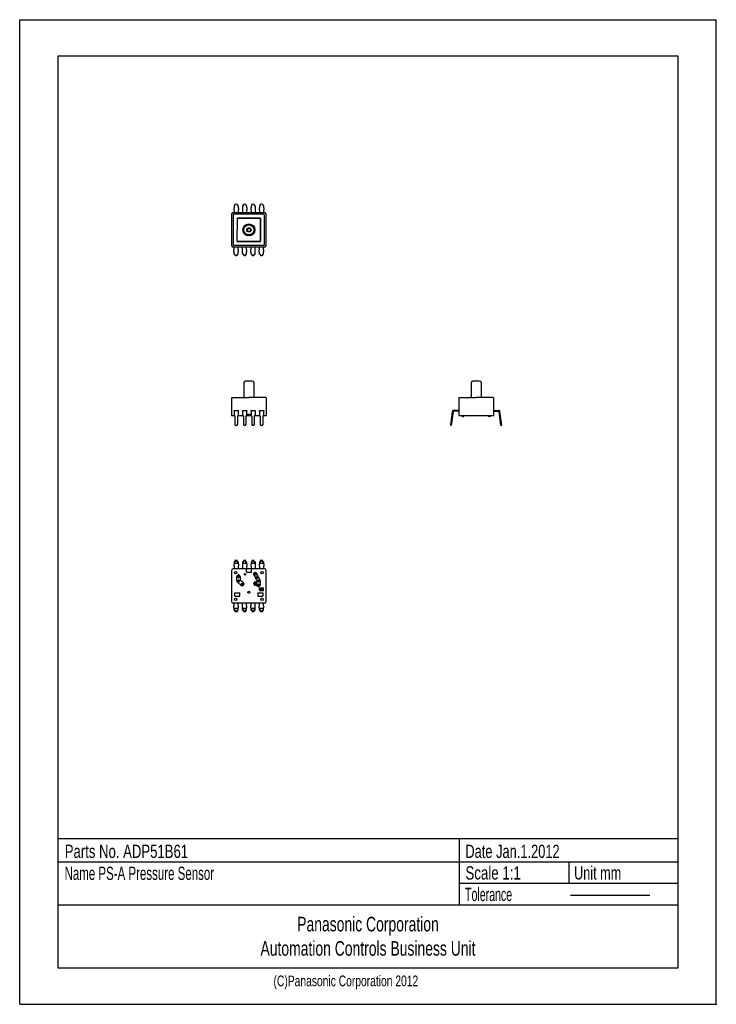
# Model space of a CAD drawing. Extents: x -21 to 0, y 0 to 29.7.
import ezdxf

# ---------------------------------------------------------------- set-up
doc = ezdxf.new("R2010")
doc.units = 0
doc.linetypes.add('NON_PLOTING', pattern=[0])
doc.layers.get('DEFPOINTS').update_dxf_attribs({"linetype": 'CONTINUOUS'})
doc.layers.add('1倍図', color=7, linetype='CONTINUOUS')
doc.layers.add('PV', color=7, linetype='CONTINUOUS')

msp = doc.modelspace()

# ---------------------------------------------------------------- linework, layer by layer
at = {"layer": '1倍図', "color": 3, "linetype": 'CONTINUOUS'}
for p, q in [((-1.15, 28.6), (-19.85, 28.6)), ((-19.85, 28.6), (-19.85, 1.1)), ((-1.15, 1.1), (-1.15, 28.6)), ((-19.85, 5), (-1.15, 5)), ((-7.75, 5), (-7.75, 3)), ((-19.85, 4.3), (-1.15, 4.3)), ((-4.45, 4.3), (-4.45, 3.65)), ((-7.75, 3.65), (-1.15, 3.65)), ((-19.85, 3), (-1.15, 3)), ((-19.85, 1.1), (-1.15, 1.1))]:
    msp.add_line(p, q, dxfattribs=at)
at = {"layer": '1倍図', "color": 11, "linetype": 'CONTINUOUS'}
for p, q in [((-14.51103, 24.095075), (-14.53303, 24.090115)), ((-14.53303, 24.090115), (-14.53303, 24.020134)), ((-14.51103, 24.095075), (-14.51103, 24.124748)), ((-14.43503, 24.124748), (-14.43503, 24.095075)), ((-14.43503, 24.095075), (-14.41303, 24.090115)), ((-14.41303, 24.090115), (-14.41303, 24.020134)), ((-14.25703, 24.095075), (-14.27903, 24.090115)), ((-14.27903, 24.090115), (-14.27903, 24.020134)), ((-14.25703, 24.095075), (-14.25703, 24.124748)), ((-14.18103, 24.124748), (-14.18103, 24.095075)), ((-14.18103, 24.095075), (-14.15903, 24.090115)), ((-14.15903, 24.090115), (-14.15903, 24.020134)), ((-14.00303, 24.095075), (-14.02503, 24.090115)), ((-14.02503, 24.090115), (-14.02503, 24.020134)), ((-14.00303, 24.095075), (-14.00303, 24.124748)), ((-13.92703, 24.124748), (-13.92703, 24.095075)), ((-13.92703, 24.095075), (-13.90503, 24.090115)), ((-13.90503, 24.090115), (-13.90503, 24.020134)), ((-13.74903, 24.095075), (-13.77103, 24.090115)), ((-13.77103, 24.090115), (-13.77103, 24.020134)), ((-13.74903, 24.095075), (-13.74903, 24.124748)), ((-13.67303, 24.124748), (-13.67303, 24.095075)), ((-13.67303, 24.095075), (-13.65103, 24.090115)), ((-13.65103, 24.090115), (-13.65103, 24.020134)), ((-14.54003, 24.020134), (-14.53303, 24.020134)), ((-14.54003, 24.020134), (-14.54003, 23.960134)), ((-14.54003, 23.960134), (-14.53303, 23.960134)), ((-14.53303, 23.960134), (-14.53303, 23.880134)), ((-14.41303, 24.020134), (-14.40603, 24.020134)), ((-14.41303, 23.960134), (-14.40603, 23.960134)), ((-14.41303, 23.960134), (-14.41303, 23.880134)), ((-14.40603, 24.020134), (-14.40603, 23.960134)), ((-14.28603, 24.020134), (-14.28603, 23.960134)), ((-14.28603, 24.020134), (-14.27903, 24.020134)), ((-14.28603, 23.960134), (-14.27903, 23.960134)), ((-14.27903, 23.960134), (-14.27903, 23.880134)), ((-14.15903, 24.020134), (-14.15203, 24.020134)), ((-14.15903, 23.960134), (-14.15903, 23.880134)), ((-14.15903, 23.960134), (-14.15203, 23.960134)), ((-14.15203, 24.020134), (-14.15203, 23.960134)), ((-14.03203, 24.020134), (-14.02503, 24.020134)), ((-14.03203, 24.020134), (-14.03203, 23.960134)), ((-14.03203, 23.960134), (-14.02503, 23.960134)), ((-14.02503, 23.960134), (-14.02503, 23.880134)), ((-13.90503, 24.020134), (-13.89803, 24.020134)), ((-13.90503, 23.960134), (-13.89803, 23.960134)), ((-13.90503, 23.960134), (-13.90503, 23.880134)), ((-13.89803, 24.020134), (-13.89803, 23.960134)), ((-13.77803, 24.020134), (-13.77103, 24.020134)), ((-13.77803, 24.020134), (-13.77803, 23.960134)), ((-13.77803, 23.960134), (-13.77103, 23.960134)), ((-13.77103, 23.960134), (-13.77103, 23.880134)), ((-13.65103, 24.020134), (-13.64403, 24.020134)), ((-13.65103, 23.960134), (-13.65103, 23.880134)), ((-13.65103, 23.960134), (-13.64403, 23.960134)), ((-13.64403, 24.020134), (-13.64403, 23.960134)), ((-14.54003, 22.700134), (-14.54003, 22.760134)), ((-14.54003, 22.760134), (-14.53303, 22.760134)), ((-14.54003, 22.700134), (-14.53303, 22.700134)), ((-14.53303, 22.760134), (-14.53303, 22.840134)), ((-14.53303, 22.630152), (-14.53303, 22.700134)), ((-14.51103, 22.625192), (-14.53303, 22.630152)), ((-14.51103, 22.625192), (-14.51103, 22.595519)), ((-14.43503, 22.625192), (-14.41303, 22.630152)), ((-14.43503, 22.595519), (-14.43503, 22.625192)), ((-14.41303, 22.760134), (-14.41303, 22.840134)), ((-14.41303, 22.760134), (-14.40603, 22.760134)), ((-14.41303, 22.630152), (-14.41303, 22.700134)), ((-14.41303, 22.700134), (-14.40603, 22.700134)), ((-14.40603, 22.700134), (-14.40603, 22.760134)), ((-14.28603, 22.700134), (-14.28603, 22.760134)), ((-14.28603, 22.760134), (-14.27903, 22.760134)), ((-14.28603, 22.700134), (-14.27903, 22.700134)), ((-14.27903, 22.760134), (-14.27903, 22.840134)), ((-14.27903, 22.630152), (-14.27903, 22.700134)), ((-14.25703, 22.625192), (-14.27903, 22.630152)), ((-14.25703, 22.625192), (-14.25703, 22.595519)), ((-14.18103, 22.625192), (-14.15903, 22.630152)), ((-14.18103, 22.595519), (-14.18103, 22.625192)), ((-14.15903, 22.760134), (-14.15903, 22.840134)), ((-14.15903, 22.760134), (-14.15203, 22.760134)), ((-14.15903, 22.700134), (-14.15203, 22.700134)), ((-14.15903, 22.630152), (-14.15903, 22.700134)), ((-14.15203, 22.700134), (-14.15203, 22.760134)), ((-14.03203, 22.700134), (-14.03203, 22.760134)), ((-14.03203, 22.760134), (-14.02503, 22.760134)), ((-14.03203, 22.700134), (-14.02503, 22.700134)), ((-14.02503, 22.760134), (-14.02503, 22.840134)), ((-14.02503, 22.630152), (-14.02503, 22.700134)), ((-14.00303, 22.625192), (-14.02503, 22.630152)), ((-14.00303, 22.625192), (-14.00303, 22.595519)), ((-13.92703, 22.625192), (-13.90503, 22.630152)), ((-13.92703, 22.595519), (-13.92703, 22.625192)), ((-13.90503, 22.760134), (-13.90503, 22.840134)), ((-13.90503, 22.760134), (-13.89803, 22.760134)), ((-13.90503, 22.700134), (-13.89803, 22.700134)), ((-13.90503, 22.630152), (-13.90503, 22.700134)), ((-13.89803, 22.700134), (-13.89803, 22.760134)), ((-13.77803, 22.760134), (-13.77103, 22.760134)), ((-13.77803, 22.700134), (-13.77803, 22.760134)), ((-13.77803, 22.700134), (-13.77103, 22.700134)), ((-13.77103, 22.760134), (-13.77103, 22.840134)), ((-13.77103, 22.630152), (-13.77103, 22.700134)), ((-13.74903, 22.625192), (-13.77103, 22.630152)), ((-13.74903, 22.625192), (-13.74903, 22.595519)), ((-13.67303, 22.625192), (-13.65103, 22.630152)), ((-13.67303, 22.595519), (-13.67303, 22.625192)), ((-13.65103, 22.760134), (-13.65103, 22.840134)), ((-13.65103, 22.760134), (-13.64403, 22.760134)), ((-13.65103, 22.630152), (-13.65103, 22.700134)), ((-13.65103, 22.700134), (-13.64403, 22.700134)), ((-13.64403, 22.700134), (-13.64403, 22.760134)), ((-14.54003, 17.916374), (-14.54003, 17.891374)), ((-14.54003, 17.916374), (-14.40603, 17.916374)), ((-14.54003, 17.891374), (-14.53303, 17.891374)), ((-14.53303, 17.916374), (-14.53303, 17.769049)), ((-14.53303, 17.916374), (-14.53303, 17.891374)), ((-14.41303, 17.916374), (-14.41303, 17.769049)), ((-14.41303, 17.891374), (-14.40603, 17.891374)), ((-14.40603, 17.916374), (-14.40603, 17.891374)), ((-14.28603, 17.916374), (-14.28603, 17.891374)), ((-14.28603, 17.916374), (-14.15203, 17.916374)), ((-14.28603, 17.891374), (-14.27903, 17.891374)), ((-14.27903, 17.916374), (-14.27903, 17.769049)), ((-14.27903, 17.916374), (-14.27903, 17.891374)), ((-14.15903, 17.916374), (-14.15903, 17.769049)), ((-14.15903, 17.891374), (-14.15203, 17.891374)), ((-14.15203, 17.916374), (-14.15203, 17.891374)), ((-14.03203, 17.916374), (-13.89803, 17.916374)), ((-14.03203, 17.916374), (-14.03203, 17.891374)), ((-14.03203, 17.891374), (-14.02503, 17.891374)), ((-14.02503, 17.916374), (-14.02503, 17.891374)), ((-14.02503, 17.916374), (-14.02503, 17.769049)), ((-13.90503, 17.916374), (-13.90503, 17.769049)), ((-13.90503, 17.891374), (-13.89803, 17.891374)), ((-13.89803, 17.916374), (-13.89803, 17.891374)), ((-13.77803, 17.916374), (-13.64403, 17.916374)), ((-13.77803, 17.916374), (-13.77803, 17.891374)), ((-13.77803, 17.891374), (-13.77103, 17.891374)), ((-13.77103, 17.916374), (-13.77103, 17.891374)), ((-13.77103, 17.916374), (-13.77103, 17.769049)), ((-13.65103, 17.916374), (-13.65103, 17.769049)), ((-13.65103, 17.891374), (-13.64403, 17.891374)), ((-13.64403, 17.916374), (-13.64403, 17.891374)), ((-8.007298, 17.464638), (-7.951885, 17.885543)), ((-7.982512, 17.461374), (-7.927099, 17.88228)), ((-7.75681, 17.915974), (-7.917184, 17.915974)), ((-7.75681, 17.890974), (-7.917184, 17.890974)), ((-6.71681, 17.915974), (-6.555395, 17.915974)), ((-6.71681, 17.890974), (-6.556436, 17.890974)), ((-6.491108, 17.461374), (-6.546521, 17.88228)), ((-6.466322, 17.464638), (-6.521735, 17.885543)), ((-14.51103, 17.734638), (-14.53303, 17.772312)), ((-14.53303, 17.769049), (-14.51103, 17.731374)), ((-14.51103, 17.734638), (-14.51103, 17.482065)), ((-14.43503, 17.734638), (-14.41303, 17.772312)), ((-14.41303, 17.769049), (-14.43503, 17.731374)), ((-14.43503, 17.734638), (-14.43503, 17.482065)), ((-14.25703, 17.734638), (-14.27903, 17.772312)), ((-14.27903, 17.769049), (-14.25703, 17.731374)), ((-14.25703, 17.734638), (-14.25703, 17.482065)), ((-14.18103, 17.734638), (-14.15903, 17.772312)), ((-14.15903, 17.769049), (-14.18103, 17.731374)), ((-14.18103, 17.734638), (-14.18103, 17.482065)), ((-14.00303, 17.734638), (-14.02503, 17.772312)), ((-14.02503, 17.769049), (-14.00303, 17.731374)), ((-14.00303, 17.734638), (-14.00303, 17.482065)), ((-13.92703, 17.734638), (-13.90503, 17.772312)), ((-13.90503, 17.769049), (-13.92703, 17.731374)), ((-13.92703, 17.734638), (-13.92703, 17.482065)), ((-13.74903, 17.734638), (-13.77103, 17.772312)), ((-13.77103, 17.769049), (-13.74903, 17.731374)), ((-13.74903, 17.734638), (-13.74903, 17.482065)), ((-13.67303, 17.734638), (-13.65103, 17.772312)), ((-13.65103, 17.769049), (-13.67303, 17.731374)), ((-13.67303, 17.734638), (-13.67303, 17.482065)), ((-7.982512, 17.461374), (-8.007298, 17.464638)), ((-6.491108, 17.461374), (-6.466322, 17.464638)), ((-14.51103, 13.381626), (-14.51103, 13.352737)), ((-14.43503, 13.352737), (-14.43503, 13.381626)), ((-14.25703, 13.381626), (-14.25703, 13.352737)), ((-14.18103, 13.352737), (-14.18103, 13.381626)), ((-14.00303, 13.381626), (-14.00303, 13.352737)), ((-13.92703, 13.352737), (-13.92703, 13.381626)), ((-13.74903, 13.381626), (-13.74903, 13.352737)), ((-13.67303, 13.352737), (-13.67303, 13.381626)), ((-14.53303, 13.277795), (-14.54003, 13.277795)), ((-14.54003, 13.277795), (-14.54003, 13.217795)), ((-14.53303, 13.217795), (-14.54003, 13.217795)), ((-14.51103, 13.352737), (-14.53303, 13.347777)), ((-14.53303, 13.347777), (-14.53303, 13.277795)), ((-14.53303, 13.322991), (-14.51103, 13.327951)), ((-14.41303, 13.298169), (-14.53303, 13.298169)), ((-14.53303, 13.217795), (-14.53303, 13.137795)), ((-14.51103, 13.327951), (-14.51103, 13.352737)), ((-14.43503, 13.352737), (-14.41303, 13.347777)), ((-14.43503, 13.327951), (-14.43503, 13.352737)), ((-14.41303, 13.322991), (-14.43503, 13.327951)), ((-14.41303, 13.347777), (-14.41303, 13.277795)), ((-14.40603, 13.277795), (-14.41303, 13.277795)), ((-14.41303, 13.217795), (-14.41303, 13.137795)), ((-14.40603, 13.217795), (-14.41303, 13.217795)), ((-14.40603, 13.277795), (-14.40603, 13.217795)), ((-14.28603, 13.277795), (-14.28603, 13.217795)), ((-14.27903, 13.277795), (-14.28603, 13.277795)), ((-14.27903, 13.217795), (-14.28603, 13.217795)), ((-14.25703, 13.352737), (-14.27903, 13.347777)), ((-14.27903, 13.347777), (-14.27903, 13.277795)), ((-14.27903, 13.322991), (-14.25703, 13.327951)), ((-14.15903, 13.298169), (-14.27903, 13.298169)), ((-14.27903, 13.217795), (-14.27903, 13.137795)), ((-14.25703, 13.327951), (-14.25703, 13.352737)), ((-14.18103, 13.327951), (-14.18103, 13.352737)), ((-14.18103, 13.352737), (-14.15903, 13.347777)), ((-14.15903, 13.322991), (-14.18103, 13.327951)), ((-14.15903, 13.347777), (-14.15903, 13.277795)), ((-14.15203, 13.277795), (-14.15903, 13.277795)), ((-14.15203, 13.217795), (-14.15903, 13.217795)), ((-14.15903, 13.217795), (-14.15903, 13.137795)), ((-14.15203, 13.277795), (-14.15203, 13.217795)), ((-14.02503, 13.277795), (-14.03203, 13.277795)), ((-14.03203, 13.277795), (-14.03203, 13.217795)), ((-14.02503, 13.217795), (-14.03203, 13.217795)), ((-14.00303, 13.352737), (-14.02503, 13.347777)), ((-14.02503, 13.347777), (-14.02503, 13.277795)), ((-14.02503, 13.322991), (-14.00303, 13.327951)), ((-13.90503, 13.298169), (-14.02503, 13.298169)), ((-14.02503, 13.217795), (-14.02503, 13.137795)), ((-14.00303, 13.327951), (-14.00303, 13.352737)), ((-13.92703, 13.352737), (-13.90503, 13.347777)), ((-13.92703, 13.327951), (-13.92703, 13.352737)), ((-13.90503, 13.322991), (-13.92703, 13.327951)), ((-13.90503, 13.347777), (-13.90503, 13.277795)), ((-13.89803, 13.277795), (-13.90503, 13.277795)), ((-13.90503, 13.217795), (-13.90503, 13.137795)), ((-13.89803, 13.217795), (-13.90503, 13.217795)), ((-13.89803, 13.277795), (-13.89803, 13.217795)), ((-13.77103, 13.277795), (-13.77803, 13.277795)), ((-13.77803, 13.277795), (-13.77803, 13.217795)), ((-13.77103, 13.217795), (-13.77803, 13.217795)), ((-13.74903, 13.352737), (-13.77103, 13.347777)), ((-13.77103, 13.347777), (-13.77103, 13.277795)), ((-13.77103, 13.322991), (-13.74903, 13.327951)), ((-13.65103, 13.298169), (-13.77103, 13.298169)), ((-13.77103, 13.217795), (-13.77103, 13.137795)), ((-13.74903, 13.327951), (-13.74903, 13.352737)), ((-13.67303, 13.327951), (-13.67303, 13.352737)), ((-13.67303, 13.352737), (-13.65103, 13.347777)), ((-13.65103, 13.322991), (-13.67303, 13.327951)), ((-13.65103, 13.347777), (-13.65103, 13.277795)), ((-13.64403, 13.277795), (-13.65103, 13.277795)), ((-13.64403, 13.217795), (-13.65103, 13.217795)), ((-13.65103, 13.217795), (-13.65103, 13.137795)), ((-13.64403, 13.277795), (-13.64403, 13.217795)), ((-14.54003, 11.957795), (-14.54003, 12.017795)), ((-14.53303, 12.017795), (-14.54003, 12.017795)), ((-14.53303, 11.957795), (-14.54003, 11.957795)), ((-14.53303, 12.017795), (-14.53303, 12.097795)), ((-14.53303, 11.887813), (-14.53303, 11.957795)), ((-14.41303, 11.937421), (-14.53303, 11.937421)), ((-14.53303, 11.912599), (-14.51103, 11.907639)), ((-14.51103, 11.882853), (-14.53303, 11.887813)), ((-14.51103, 11.907639), (-14.51103, 11.882853)), ((-14.51103, 11.853964), (-14.51103, 11.882853)), ((-14.41303, 11.912599), (-14.43503, 11.907639)), ((-14.43503, 11.907639), (-14.43503, 11.882853)), ((-14.43503, 11.882853), (-14.41303, 11.887813)), ((-14.43503, 11.882853), (-14.43503, 11.853964)), ((-14.41303, 12.017795), (-14.41303, 12.097795)), ((-14.40603, 12.017795), (-14.41303, 12.017795)), ((-14.41303, 11.887813), (-14.41303, 11.957795)), ((-14.40603, 11.957795), (-14.41303, 11.957795)), ((-14.40603, 11.957795), (-14.40603, 12.017795)), ((-14.27903, 12.017795), (-14.28603, 12.017795)), ((-14.28603, 11.957795), (-14.28603, 12.017795)), ((-14.27903, 11.957795), (-14.28603, 11.957795)), ((-14.27903, 12.017795), (-14.27903, 12.097795)), ((-14.27903, 11.887813), (-14.27903, 11.957795)), ((-14.15903, 11.937421), (-14.27903, 11.937421)), ((-14.27903, 11.912599), (-14.25703, 11.907639)), ((-14.25703, 11.882853), (-14.27903, 11.887813)), ((-14.25703, 11.907639), (-14.25703, 11.882853)), ((-14.25703, 11.853964), (-14.25703, 11.882853)), ((-14.15903, 11.912599), (-14.18103, 11.907639)), ((-14.18103, 11.907639), (-14.18103, 11.882853)), ((-14.18103, 11.882853), (-14.15903, 11.887813)), ((-14.18103, 11.882853), (-14.18103, 11.853964)), ((-14.15903, 12.017795), (-14.15903, 12.097795)), ((-14.15203, 12.017795), (-14.15903, 12.017795)), ((-14.15203, 11.957795), (-14.15903, 11.957795)), ((-14.15903, 11.887813), (-14.15903, 11.957795)), ((-14.15203, 11.957795), (-14.15203, 12.017795)), ((-14.03203, 11.957795), (-14.03203, 12.017795)), ((-14.02503, 12.017795), (-14.03203, 12.017795)), ((-14.02503, 11.957795), (-14.03203, 11.957795)), ((-14.02503, 12.017795), (-14.02503, 12.097795)), ((-14.02503, 11.887813), (-14.02503, 11.957795)), ((-13.90503, 11.937421), (-14.02503, 11.937421)), ((-14.02503, 11.912599), (-14.00303, 11.907639)), ((-14.00303, 11.882853), (-14.02503, 11.887813)), ((-14.00303, 11.907639), (-14.00303, 11.882853)), ((-14.00303, 11.853964), (-14.00303, 11.882853)), ((-13.90503, 11.912599), (-13.92703, 11.907639)), ((-13.92703, 11.907639), (-13.92703, 11.882853)), ((-13.92703, 11.882853), (-13.90503, 11.887813)), ((-13.92703, 11.882853), (-13.92703, 11.853964)), ((-13.90503, 12.017795), (-13.90503, 12.097795)), ((-13.89803, 12.017795), (-13.90503, 12.017795)), ((-13.90503, 11.887813), (-13.90503, 11.957795)), ((-13.89803, 11.957795), (-13.90503, 11.957795)), ((-13.89803, 11.957795), (-13.89803, 12.017795)), ((-13.77103, 12.017795), (-13.77803, 12.017795)), ((-13.77803, 11.957795), (-13.77803, 12.017795)), ((-13.77103, 11.957795), (-13.77803, 11.957795)), ((-13.77103, 12.017795), (-13.77103, 12.097795)), ((-13.77103, 11.887813), (-13.77103, 11.957795)), ((-13.65103, 11.937421), (-13.77103, 11.937421)), ((-13.77103, 11.912599), (-13.74903, 11.907639)), ((-13.74903, 11.882853), (-13.77103, 11.887813)), ((-13.74903, 11.907639), (-13.74903, 11.882853)), ((-13.74903, 11.853964), (-13.74903, 11.882853)), ((-13.65103, 11.912599), (-13.67303, 11.907639)), ((-13.67303, 11.907639), (-13.67303, 11.882853)), ((-13.67303, 11.882853), (-13.65103, 11.887813)), ((-13.67303, 11.882853), (-13.67303, 11.853964)), ((-13.65103, 12.017795), (-13.65103, 12.097795)), ((-13.64403, 12.017795), (-13.65103, 12.017795)), ((-13.64403, 11.957795), (-13.65103, 11.957795)), ((-13.65103, 11.887813), (-13.65103, 11.957795)), ((-13.64403, 11.957795), (-13.64403, 12.017795))]:
    msp.add_line(p, q, dxfattribs=at)
at = {"layer": '1倍図', "color": 254, "linetype": 'CONTINUOUS'}
for p, q in [((-14.61203, 23.830134), (-14.61203, 22.890134)), ((-14.56203, 23.880134), (-13.62203, 23.880134)), ((-14.56203, 23.800134), (-14.56203, 22.920134)), ((-13.65203, 23.830134), (-14.53203, 23.830134)), ((-13.62203, 22.920134), (-13.62203, 23.800134)), ((-13.57203, 22.890134), (-13.57203, 23.830134)), ((-13.65203, 22.890134), (-14.53203, 22.890134)), ((-13.62203, 22.840134), (-14.56203, 22.840134)), ((-14.61203, 18.291374), (-14.61203, 17.756374)), ((-14.60203, 18.301374), (-14.09203, 18.301374)), ((-14.60203, 18.301374), (-14.57203, 18.301374)), ((-13.58203, 18.301374), (-14.09203, 18.301374)), ((-13.58203, 18.301374), (-13.61203, 18.301374)), ((-13.57203, 18.291374), (-13.57203, 17.756374)), ((-7.75681, 18.291374), (-7.75681, 17.756374)), ((-7.74681, 18.301374), (-7.23681, 18.301374)), ((-7.74681, 18.301374), (-7.71681, 18.301374)), ((-6.72681, 18.301374), (-7.23681, 18.301374)), ((-6.72681, 18.301374), (-6.75681, 18.301374)), ((-6.71681, 18.291374), (-6.71681, 17.756374)), ((-6.71681, 18.091374), (-6.71681, 17.756374)), ((-14.61203, 17.756374), (-14.525628, 17.756374)), ((-14.420431, 17.756374), (-14.271628, 17.756374)), ((-14.166431, 17.756374), (-14.017628, 17.756374)), ((-14.15903, 17.796374), (-14.02503, 17.796374)), ((-13.912431, 17.756374), (-13.763628, 17.756374)), ((-13.658431, 17.756374), (-13.57203, 17.756374)), ((-7.75681, 17.756374), (-6.71681, 17.756374)), ((-7.64931, 17.731374), (-7.62431, 17.731374)), ((-6.82431, 17.731374), (-6.84931, 17.731374)), ((-14.61203, 13.087795), (-14.61203, 12.147795)), ((-13.62203, 13.137795), (-14.56203, 13.137795)), ((-14.16703, 13.037795), (-14.16703, 13.137795)), ((-14.01703, 13.037795), (-14.01703, 13.137795)), ((-13.57203, 12.147795), (-13.57203, 13.087795)), ((-14.45703, 12.772795), (-14.45703, 12.902795)), ((-14.35703, 12.902795), (-14.35703, 12.803239)), ((-14.255021, 12.711206), (-14.351633, 12.791716)), ((-14.16703, 13.037795), (-14.01703, 13.037795)), ((-13.944481, 12.949903), (-13.842869, 12.752597)), ((-13.752578, 12.795688), (-13.855578, 12.995688)), ((-13.74703, 12.772795), (-13.74703, 12.652795)), ((-14.319039, 12.634384), (-14.439039, 12.734384)), ((-13.81524, 12.606229), (-13.91524, 12.645335)), ((-13.87882, 12.738467), (-13.861667, 12.731759)), ((-13.77203, 12.477795), (-13.77203, 12.557795)), ((-13.77203, 12.557795), (-13.65203, 12.557795)), ((-13.77203, 12.477795), (-13.65203, 12.477795)), ((-13.76703, 12.477795), (-13.76703, 12.557795)), ((-13.73703, 12.477795), (-13.73703, 12.557795)), ((-13.73203, 12.477795), (-13.73203, 12.557795)), ((-13.69203, 12.477795), (-13.69203, 12.557795)), ((-13.68703, 12.477795), (-13.68703, 12.557795)), ((-13.65703, 12.477795), (-13.65703, 12.557795)), ((-13.65203, 12.477795), (-13.65203, 12.557795)), ((-14.51203, 12.307795), (-14.51203, 12.407795)), ((-14.51203, 12.407795), (-14.36203, 12.407795)), ((-14.51203, 12.307795), (-14.36203, 12.307795)), ((-14.36203, 12.307795), (-14.36203, 12.407795)), ((-13.82203, 12.407795), (-13.67203, 12.407795)), ((-13.82203, 12.407795), (-13.82203, 12.307795)), ((-13.82203, 12.307795), (-13.67203, 12.307795)), ((-13.67203, 12.407795), (-13.67203, 12.307795)), ((-13.62203, 12.097795), (-14.56203, 12.097795))]:
    msp.add_line(p, q, dxfattribs=at)
at = {"layer": '1倍図', "color": 130, "linetype": 'CONTINUOUS'}
for p, q in [((-14.44703, 23.705134), (-14.44703, 23.360134)), ((-14.43703, 23.715134), (-13.74703, 23.715134)), ((-13.74703, 23.715134), (-14.43703, 23.715134)), ((-13.73703, 23.281611), (-13.73703, 23.705134)), ((-13.73703, 23.705134), (-13.73703, 23.399336)), ((-14.44703, 23.015134), (-14.44703, 23.360134)), ((-13.73703, 23.438657), (-13.73703, 23.015134)), ((-13.73703, 23.015134), (-13.73703, 23.320931)), ((-14.43703, 23.005134), (-13.74703, 23.005134)), ((-13.74703, 23.005134), (-14.43703, 23.005134)), ((-14.24203, 18.751374), (-14.24203, 18.321374)), ((-13.99203, 18.801374), (-14.19203, 18.801374)), ((-13.94203, 18.751374), (-13.94203, 18.321374)), ((-7.38681, 18.751374), (-7.38681, 18.321374)), ((-7.13681, 18.801374), (-7.33681, 18.801374)), ((-7.08681, 18.751374), (-7.08681, 18.321374)), ((-14.24203, 18.321374), (-14.26203, 18.301374)), ((-13.94203, 18.321374), (-13.92203, 18.301374)), ((-7.38681, 18.321374), (-7.40681, 18.301374)), ((-7.08681, 18.321374), (-7.06681, 18.301374))]:
    msp.add_line(p, q, dxfattribs=at)
at = {"layer": '1倍図', "color": 110, "linetype": 'CONTINUOUS'}
msp.add_line((-4.399625, 3.287884), (-2.003268, 3.287884), dxfattribs=at)
at = {"layer": '1倍図', "color": 130, "linetype": 'CONTINUOUS'}
for radius in [0.18, 0.15, 0.065, 0.05]:
    msp.add_circle((-14.09203, 23.360134), radius, dxfattribs=at)
at = {"layer": '1倍図', "color": 254, "linetype": 'CONTINUOUS'}
for centre, radius in [((-14.49203, 13.017795), 0.0375), ((-14.40703, 12.902795), 0.035), ((-14.40703, 12.772795), 0.035), ((-14.40703, 12.902795), 0.025), ((-14.40703, 12.772795), 0.025), ((-14.20703, 12.967795), 0.025), ((-13.90003, 12.972795), 0.035), ((-13.90003, 12.972795), 0.025), ((-13.85453, 12.872795), 0.035), ((-13.85453, 12.872795), 0.025), ((-13.79703, 12.772795), 0.035), ((-13.79703, 12.772795), 0.025), ((-13.69203, 13.017795), 0.0375), ((-14.28703, 12.672795), 0.035), ((-14.28703, 12.672795), 0.025), ((-13.89703, 12.691901), 0.035), ((-13.89703, 12.691901), 0.025), ((-13.79703, 12.652795), 0.035), ((-13.79703, 12.652795), 0.025), ((-14.49203, 12.217795), 0.0375), ((-14.09203, 12.427795), 0.03), ((-13.69203, 12.217795), 0.0375)]:
    msp.add_circle(centre, radius, dxfattribs=at)
for centre, radius, start, end in [((-14.56203, 23.830134), 0.05, 90, 180), ((-14.53203, 23.800134), 0.03, 90, 180), ((-13.65203, 23.800134), 0.03, 0, 90), ((-13.62203, 23.830134), 0.05, 0, 90), ((-14.56203, 22.890134), 0.05, 180, 270), ((-14.53203, 22.920134), 0.03, 180, 270), ((-13.65203, 22.920134), 0.03, 270, 0), ((-13.62203, 22.890134), 0.05, 270, 0), ((-14.60203, 18.291374), 0.01, 90, 180), ((-13.58203, 18.291374), 0.01, 0, 90), ((-7.74681, 18.291374), 0.01, 90, 180), ((-6.72681, 18.291374), 0.01, 0, 90), ((-14.50453, 17.756374), 0.025, 180, 253.497718), ((-13.67953, 17.756374), 0.025, 286.502282, 0), ((-7.64931, 17.756374), 0.025, 180, 270), ((-7.62431, 17.756374), 0.025, 270, 0), ((-6.84931, 17.756374), 0.025, 180, 270), ((-6.82431, 17.756374), 0.025, 270, 0), ((-14.56203, 13.087795), 0.05, 90, 180), ((-13.62203, 13.087795), 0.05, 0, 90), ((-14.40703, 12.902795), 0.05, 0, 180), ((-14.40703, 12.772795), 0.05, 180, 230.194429), ((-14.34203, 12.803239), 0.015, 180, 230.194429), ((-13.90003, 12.972795), 0.05, 27.248467, 207.248467), ((-13.79703, 12.772795), 0.05, 0, 27.248467), ((-14.28703, 12.672795), 0.05, 230.194429, 50.194429), ((-13.89703, 12.691901), 0.05, 68.64154, 248.64154), ((-13.856204, 12.745729), 0.015, 248.64154, 27.248467), ((-13.79703, 12.652795), 0.05, 248.64154, 0), ((-14.56203, 12.147795), 0.05, 180, 270), ((-13.62203, 12.147795), 0.05, 270, 0)]:
    msp.add_arc(centre, radius, start, end, dxfattribs=at)
at = {"layer": '1倍図', "color": 130, "linetype": 'CONTINUOUS'}
for centre, radius, start, end in [((-14.43703, 23.705134), 0.01, 90, 180), ((-13.74703, 23.705134), 0.01, 0, 90), ((-13.74703, 23.705134), 0.01, 0, 90), ((-14.43703, 23.015134), 0.01, 180, 270), ((-13.74703, 23.015134), 0.01, 270, 0), ((-13.74703, 23.015134), 0.01, 270, 0), ((-14.19203, 18.751374), 0.05, 90, 180), ((-13.99203, 18.751374), 0.05, 0, 90), ((-7.33681, 18.751374), 0.05, 90, 180), ((-7.13681, 18.751374), 0.05, 0, 90)]:
    msp.add_arc(centre, radius, start, end, dxfattribs=at)
at = {"layer": '1倍図', "color": 11, "linetype": 'CONTINUOUS'}
for centre, radius, start, end in [((-7.917184, 17.880974), 0.035, 90, 172.5), ((-7.917184, 17.880974), 0.01, 90, 172.5), ((-6.556436, 17.880974), 0.035, 7.5, 90), ((-6.556436, 17.880974), 0.01, 7.5, 90)]:
    msp.add_arc(centre, radius, start, end, dxfattribs=at)
for centre, major_axis, ratio, start_param, end_param in [((-14.47303, 24.124748), (-0.038, 0), 0.15457, 3.141592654, 0), ((-14.21903, 24.124748), (-0.038, 0), 0.15457, 3.141592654, 0), ((-13.96503, 24.124748), (-0.038, 0), 0.15457, 3.141592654, 0), ((-13.71103, 24.124748), (-0.038, 0), 0.15457, 3.141592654, 0), ((-14.47303, 22.595519), (-0.038, 0), 0.15457, 0, 3.141592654), ((-14.21903, 22.595519), (-0.038, 0), 0.15457, 0, 3.141592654), ((-13.96503, 22.595519), (-0.038, 0), 0.15457, 0, 3.141592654), ((-13.71103, 22.595519), (-0.038, 0), 0.15457, 6.283185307, 3.141592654), ((-14.47303, 17.485328), (0.038, 0), 0.544486, 3.141592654, 0), ((-14.47303, 17.482065), (0.038, 0), 0.544486, 3.141592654, 0), ((-14.21903, 17.485328), (0.038, 0), 0.544486, 3.141592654, 0), ((-14.21903, 17.482065), (0.038, 0), 0.544486, 3.141592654, 0), ((-13.96503, 17.485328), (0.038, 0), 0.544486, 3.141592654, 0), ((-13.96503, 17.482065), (0.038, 0), 0.544486, 3.141592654, 0), ((-13.71103, 17.485328), (0.038, 0), 0.544486, 3.141592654, 0), ((-13.71103, 17.482065), (0.038, 0), 0.544486, 3.141592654, 0), ((-14.47303, 13.382409), (0.038, 0), 0.15457, 0, 3.141592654), ((-14.21903, 13.382409), (0.038, 0), 0.15457, 0, 3.141592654), ((-13.96503, 13.382409), (0.038, 0), 0.15457, 0, 3.141592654), ((-13.71103, 13.382409), (0.038, 0), 0.15457, 0, 3.141592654), ((-14.47303, 13.357409), (0.038, 0), 0.15457, 0, 3.141592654), ((-14.21903, 13.357409), (0.038, 0), 0.15457, 0, 3.141592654), ((-13.96503, 13.357409), (0.038, 0), 0.15457, 0, 3.141592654), ((-13.71103, 13.357409), (0.038, 0), 0.15457, 0, 3.141592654), ((-14.47303, 11.878181), (0.038, 0), 0.15457, 3.141592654, 0), ((-14.47303, 11.853181), (0.038, 0), 0.15457, 3.141592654, 6.283185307), ((-14.21903, 11.878181), (0.038, 0), 0.15457, 3.141592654, 0), ((-14.21903, 11.853181), (0.038, 0), 0.15457, 3.141592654, 6.283185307), ((-13.96503, 11.878181), (0.038, 0), 0.15457, 3.141592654, 0), ((-13.96503, 11.853181), (0.038, 0), 0.15457, 3.141592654, 6.283185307), ((-13.71103, 11.878181), (0.038, 0), 0.15457, 3.141592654, 0), ((-13.71103, 11.853181), (0.038, 0), 0.15457, 3.141592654, 6.283185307)]:
    msp.add_ellipse(centre, major_axis=major_axis, ratio=ratio, start_param=start_param, end_param=end_param, dxfattribs=at)
at = {"layer": 'DEFPOINTS', "color": 3, "linetype": 'NON_PLOTING'}
for p, q in [((-21, 0), (-21, 29.7)), ((-21, 29.7), (0, 29.7)), ((0, 0), (0, 29.7)), ((-21, 0), (0, 0))]:
    msp.add_line(p, q, dxfattribs=at)
at = {"layer": 'PV', "color": 170, "linetype": 'CONTINUOUS'}
msp.add_point((0, 0), dxfattribs=at)

# ---------------------------------------------------------------- texts
at = {"layer": '1倍図', "color": 7, "linetype": 'CONTINUOUS', "char_height": 0.4, "attachment_point": 1}
for s, insert in [('\\W0.740;\\A1;Parts No. ADP51B61', (-19.641295, 4.814391)), ('\\W0.724;\\A1;Date Jan.1.2012', (-7.564699, 4.814391)), ('\\W0.648;\\A1;Name PS-A Pressure Sensor', (-19.64741, 4.151834)), ('\\W0.749;\\A1;Scale 1:1', (-7.56302, 4.164391)), ('\\W0.714;\\A1;Unit mm', (-4.287329, 4.164391)), ('\\W0.596;\\A1;Tolerance', (-7.573205, 3.514391))]:
    msp.add_mtext(s, dxfattribs=dict(at, insert=insert))
at = {"layer": '1倍図', "color": 110, "linetype": 'CONTINUOUS'}
for s, insert, char_height, attachment_point in [('\\W0.713;\\A1;Panasonic Corporation\\PAutomation Controls Business Unit', (-10.5, 2.05), 0.44, 5), ('\\W0.716;\\A1;(C)Panasonic Corporation 2012', (-13.348441, 0.868584), 0.324, 1)]:
    msp.add_mtext(s, dxfattribs=dict(at, insert=insert, char_height=char_height, attachment_point=attachment_point))

doc.saveas('drawing.dxf')
